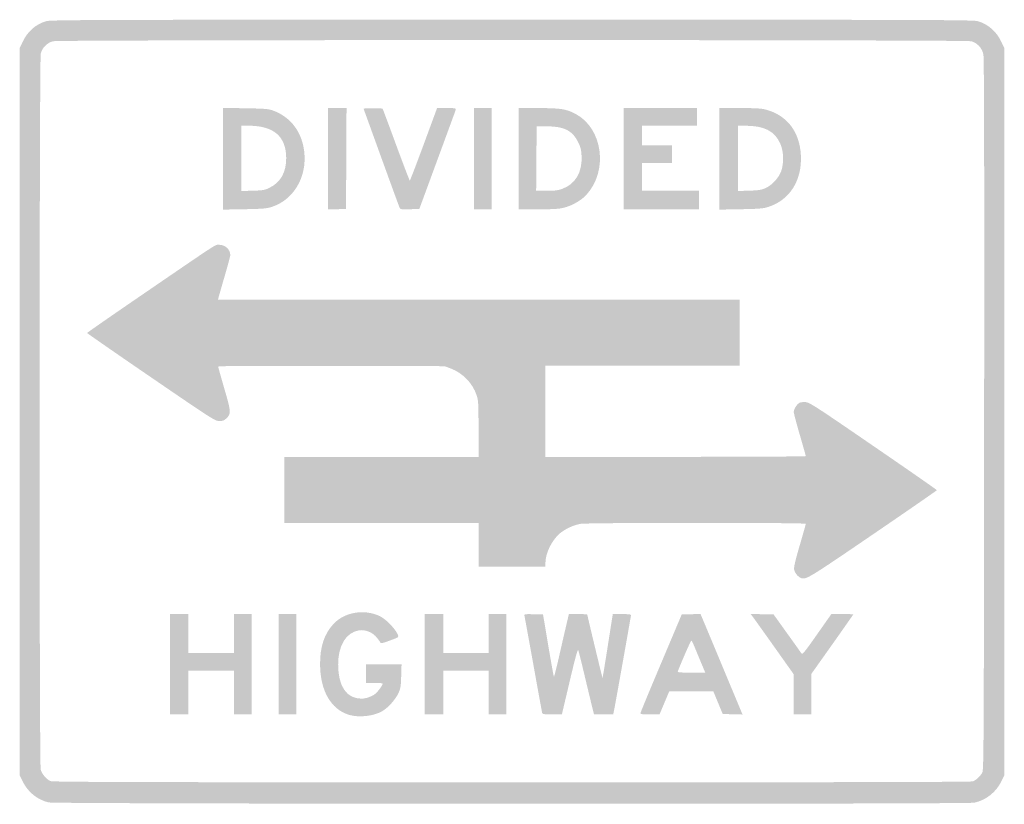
# Model space of a CAD drawing. Header units: inches. Extents: x -15 to 15, y -11.9 to 11.9.
import ezdxf

# ---------------------------------------------------------------- set-up
doc = ezdxf.new("R2010")
doc.units = ezdxf.units.IN
doc.header["$MEASUREMENT"] = 0

msp = doc.modelspace()

# ---------------------------------------------------------------- hatches: boundary and pattern name
h = msp.add_hatch(color=7)
edge = h.paths.add_edge_path()
edge.add_spline(control_points=[(-14.108, -11.889), (-14.453, -11.804), (-14.736, -11.574), (-14.895, -11.252)], knot_values=[0, 0, 0, 0, 1, 1, 1, 1], degree=3, periodic=0)
edge.add_line((-14.895, -11.252), (-14.986, -11.067))
edge.add_line((-14.986, -11.067), (-14.986, -0.001))
edge.add_line((-14.986, -0.001), (-14.986, 11.066))
edge.add_line((-14.986, 11.066), (-14.897, 11.253))
edge.add_spline(control_points=[(-14.897, 11.253), (-14.745, 11.575), (-14.499, 11.791), (-14.181, 11.884), (-14.042, 11.925), (-12.732, 11.929), (0, 11.929), (12.772, 11.929), (14.041, 11.925), (14.18, 11.884), (14.501, 11.789), (14.746, 11.573), (14.898, 11.251)], knot_values=[0, 0, 0, 0, 1, 1, 1, 2, 2, 2, 3, 3, 3, 4, 4, 4, 4], degree=3, periodic=0)
edge.add_line((14.898, 11.251), (14.986, 11.066))
edge.add_line((14.986, 11.066), (14.986, -0.001))
edge.add_line((14.986, -0.001), (14.986, -11.067))
edge.add_line((14.986, -11.067), (14.895, -11.251))
edge.add_spline(control_points=[(14.895, -11.251), (14.734, -11.58), (14.424, -11.823), (14.072, -11.897), (13.843, -11.946), (-13.913, -11.938), (-14.108, -11.889)], knot_values=[0, 0, 0, 0, 1, 1, 1, 2, 2, 2, 2], degree=3, periodic=0)
edge = h.paths.add_edge_path(flags=0)
edge.add_spline(control_points=[(14.029, -11.248), (14.128, -11.211), (14.254, -11.093), (14.316, -10.981), (14.36, -10.903), (14.364, -10.097), (14.372, -0.085), (14.378, 7.963), (14.372, 10.765), (14.348, 10.878), (14.306, 11.072), (14.16, 11.227), (13.973, 11.274), (13.785, 11.321), (-13.785, 11.321), (-13.973, 11.274), (-14.146, 11.23), (-14.301, 11.076), (-14.345, 10.902), (-14.389, 10.726), (-14.392, -10.73), (-14.347, -10.89), (-14.311, -11.02), (-14.169, -11.188), (-14.052, -11.239), (-13.982, -11.269), (-11.481, -11.276), (-0.009, -11.277), (9.787, -11.278), (13.973, -11.269), (14.029, -11.248)], knot_values=[0, 0, 0, 0, 1, 1, 1, 2, 2, 2, 3, 3, 3, 4, 4, 4, 5, 5, 5, 6, 6, 6, 7, 7, 7, 8, 8, 8, 9, 9, 9, 10, 10, 10, 10], degree=3, periodic=0)
h = msp.add_hatch(color=7)
edge = h.paths.add_edge_path()
edge.add_line((-8.802, 7.698), (-8.802, 9.246))
edge.add_line((-8.802, 9.246), (-8.116, 9.234))
edge.add_spline(control_points=[(-8.116, 9.234), (-7.498, 9.223), (-7.412, 9.216), (-7.262, 9.16), (-6.791, 8.987), (-6.461, 8.598), (-6.353, 8.088), (-6.177, 7.26), (-6.584, 6.472), (-7.309, 6.233), (-7.461, 6.183), (-7.578, 6.173), (-8.144, 6.162)], knot_values=[0, 0, 0, 0, 1, 1, 1, 2, 2, 2, 3, 3, 3, 4, 4, 4, 4], degree=3, periodic=0)
edge.add_line((-8.144, 6.162), (-8.802, 6.15))
edge.add_line((-8.802, 6.15), (-8.802, 7.698))
edge = h.paths.add_edge_path(flags=0)
edge.add_spline(control_points=[(-7.383, 6.814), (-7.045, 6.98), (-6.873, 7.283), (-6.873, 7.712), (-6.873, 8.375), (-7.251, 8.703), (-8.015, 8.703)], knot_values=[0, 0, 0, 0, 1, 1, 1, 2, 2, 2, 2], degree=3, periodic=0)
edge.add_line((-8.015, 8.703), (-8.236, 8.703))
edge.add_line((-8.236, 8.703), (-8.236, 7.709))
edge.add_line((-8.236, 7.709), (-8.236, 6.716))
edge.add_line((-8.236, 6.716), (-7.889, 6.726))
edge.add_spline(control_points=[(-7.889, 6.726), (-7.579, 6.735), (-7.526, 6.744), (-7.383, 6.814)], knot_values=[0, 0, 0, 0, 1, 1, 1, 1], degree=3, periodic=0)
for points in [[(-5.604, 7.697), (-5.604, 9.241), (-5.321, 9.241), (-5.037, 9.241), (-5.045, 7.705), (-5.052, 6.17), (-5.328, 6.162), (-5.604, 6.154), (-5.604, 7.697)], [(-1.16, 7.698), (-1.16, 9.241), (-0.892, 9.241), (-0.623, 9.241), (-0.623, 7.698), (-0.623, 6.156), (-0.892, 6.156), (-1.16, 6.156), (-1.16, 7.698)], [(3.396, 7.698), (3.396, 9.241), (4.514, 9.241), (5.632, 9.241), (5.632, 8.972), (5.632, 8.703), (4.797, 8.703), (3.962, 8.703), (3.962, 8.406), (3.962, 8.108), (4.415, 8.108), (4.868, 8.108), (4.868, 7.84), (4.868, 7.571), (4.415, 7.571), (3.962, 7.571), (3.962, 7.146), (3.962, 6.722), (4.825, 6.722), (5.689, 6.722), (5.689, 6.439), (5.689, 6.156), (4.542, 6.156), (3.396, 6.156), (3.396, 7.698)], [(-10.415, -7.684), (-10.415, -6.156), (-10.132, -6.156), (-9.849, -6.156), (-9.849, -6.75), (-9.849, -7.344), (-9.156, -7.344), (-8.462, -7.344), (-8.462, -6.75), (-8.462, -6.156), (-8.193, -6.156), (-7.925, -6.156), (-7.925, -7.684), (-7.925, -9.212), (-8.193, -9.212), (-8.462, -9.212), (-8.462, -8.547), (-8.462, -7.882), (-9.156, -7.882), (-9.849, -7.882), (-9.849, -8.547), (-9.849, -9.212), (-10.132, -9.212), (-10.415, -9.212), (-10.415, -7.684)], [(-7.104, -7.684), (-7.104, -6.156), (-6.835, -6.156), (-6.566, -6.156), (-6.566, -7.684), (-6.566, -9.212), (-6.835, -9.212), (-7.104, -9.212), (-7.104, -7.684)], [(-2.66, -7.684), (-2.66, -6.156), (-2.377, -6.156), (-2.094, -6.156), (-2.094, -6.75), (-2.094, -7.344), (-1.401, -7.344), (-0.708, -7.344), (-0.708, -6.75), (-0.708, -6.156), (-0.439, -6.156), (-0.17, -6.156), (-0.17, -7.684), (-0.17, -9.212), (-0.439, -9.212), (-0.708, -9.212), (-0.708, -8.547), (-0.708, -7.882), (-1.401, -7.882), (-2.094, -7.882), (-2.094, -8.547), (-2.094, -9.212), (-2.377, -9.212), (-2.66, -9.212), (-2.66, -7.684)]]:
    msp.add_hatch(color=7).paths.add_polyline_path(points)
h = msp.add_hatch(color=7)
edge = h.paths.add_edge_path()
edge.add_spline(control_points=[(-3.425, 6.218), (-3.441, 6.254), (-3.694, 6.945), (-3.987, 7.755)], knot_values=[0, 0, 0, 0, 1, 1, 1, 1], degree=3, periodic=0)
edge.add_line((-3.987, 7.755), (-4.52, 9.226))
edge.add_line((-4.52, 9.226), (-4.236, 9.235))
edge.add_spline(control_points=[(-4.236, 9.235), (-4.078, 9.239), (-3.945, 9.231), (-3.936, 9.216), (-3.927, 9.201), (-3.742, 8.704), (-3.524, 8.111), (-3.306, 7.519), (-3.12, 7.034), (-3.111, 7.034), (-3.102, 7.033), (-2.911, 7.53), (-2.687, 8.137)], knot_values=[0, 0, 0, 0, 1, 1, 1, 2, 2, 2, 3, 3, 3, 4, 4, 4, 4], degree=3, periodic=0)
edge.add_line((-2.687, 8.137), (-2.28, 9.241))
edge.add_line((-2.28, 9.241), (-1.987, 9.241))
edge.add_spline(control_points=[(-1.987, 9.241), (-1.721, 9.241), (-1.696, 9.236), (-1.711, 9.191), (-1.72, 9.164), (-1.973, 8.473), (-2.274, 7.656)], knot_values=[0, 0, 0, 0, 1, 1, 1, 2, 2, 2, 2], degree=3, periodic=0)
edge.add_line((-2.274, 7.656), (-2.821, 6.17))
edge.add_line((-2.821, 6.17), (-3.109, 6.162))
edge.add_spline(control_points=[(-3.109, 6.162), (-3.385, 6.154), (-3.398, 6.156), (-3.425, 6.218)], knot_values=[0, 0, 0, 0, 1, 1, 1, 1], degree=3, periodic=0)
h = msp.add_hatch(color=7)
edge = h.paths.add_edge_path()
edge.add_line((0.198, 7.698), (0.198, 9.241))
edge.add_line((0.198, 9.241), (0.8, 9.24))
edge.add_spline(control_points=[(0.8, 9.24), (1.477, 9.24), (1.655, 9.212), (1.935, 9.063), (2.765, 8.622), (2.936, 7.335), (2.263, 6.598), (2.084, 6.403), (1.749, 6.228), (1.472, 6.185), (1.371, 6.169), (1.043, 6.156), (0.743, 6.156)], knot_values=[0, 0, 0, 0, 1, 1, 1, 2, 2, 2, 3, 3, 3, 4, 4, 4, 4], degree=3, periodic=0)
edge.add_line((0.743, 6.156), (0.198, 6.156))
edge.add_line((0.198, 6.156), (0.198, 7.698))
edge = h.paths.add_edge_path(flags=0)
edge.add_spline(control_points=[(1.513, 6.776), (1.928, 6.921), (2.143, 7.281), (2.117, 7.785), (2.107, 7.975), (2.088, 8.052), (2.013, 8.204), (1.841, 8.554), (1.595, 8.68), (1.075, 8.685)], knot_values=[0, 0, 0, 0, 1, 1, 1, 2, 2, 2, 3, 3, 3, 3], degree=3, periodic=0)
edge.add_line((1.075, 8.685), (0.75, 8.689))
edge.add_line((0.75, 8.689), (0.743, 7.705))
edge.add_line((0.743, 7.705), (0.735, 6.722))
edge.add_line((0.735, 6.722), (1.048, 6.722))
edge.add_spline(control_points=[(1.048, 6.722), (1.282, 6.722), (1.398, 6.735), (1.513, 6.776)], knot_values=[0, 0, 0, 0, 1, 1, 1, 1], degree=3, periodic=0)
h = msp.add_hatch(color=7)
edge = h.paths.add_edge_path()
edge.add_line((6.311, 7.695), (6.311, 9.241))
edge.add_line((6.311, 9.241), (6.928, 9.241))
edge.add_spline(control_points=[(6.928, 9.241), (7.389, 9.241), (7.587, 9.23), (7.713, 9.197), (8.368, 9.029), (8.759, 8.523), (8.794, 7.797), (8.83, 7.039), (8.457, 6.446), (7.811, 6.235), (7.651, 6.183), (7.541, 6.173), (6.969, 6.162)], knot_values=[0, 0, 0, 0, 1, 1, 1, 2, 2, 2, 3, 3, 3, 4, 4, 4, 4], degree=3, periodic=0)
edge.add_line((6.969, 6.162), (6.311, 6.15))
edge.add_line((6.311, 6.15), (6.311, 7.695))
edge = h.paths.add_edge_path(flags=0)
edge.add_spline(control_points=[(7.72, 6.805), (7.912, 6.89), (8.118, 7.114), (8.193, 7.318), (8.281, 7.559), (8.27, 7.929), (8.168, 8.155), (7.991, 8.545), (7.684, 8.702), (7.097, 8.703)], knot_values=[0, 0, 0, 0, 1, 1, 1, 2, 2, 2, 3, 3, 3, 3], degree=3, periodic=0)
edge.add_line((7.097, 8.703), (6.877, 8.703))
edge.add_line((6.877, 8.703), (6.877, 7.709))
edge.add_line((6.877, 7.709), (6.877, 6.716))
edge.add_line((6.877, 6.716), (7.224, 6.727))
edge.add_spline(control_points=[(7.224, 6.727), (7.51, 6.736), (7.597, 6.75), (7.72, 6.805)], knot_values=[0, 0, 0, 0, 1, 1, 1, 1], degree=3, periodic=0)
h = msp.add_hatch(color=7)
edge = h.paths.add_edge_path()
edge.add_spline(control_points=[(8.788, -5.055), (8.693, -5.013), (8.602, -4.895), (8.587, -4.794), (8.577, -4.726), (8.627, -4.514), (8.758, -4.068), (8.86, -3.721), (8.943, -3.425), (8.943, -3.41), (8.943, -3.371), (2.341, -3.373), (2.094, -3.411), (1.878, -3.445), (1.618, -3.565), (1.453, -3.705), (1.212, -3.912), (1.019, -4.305), (1.019, -4.587)], knot_values=[0, 0, 0, 0, 1, 1, 1, 2, 2, 2, 3, 3, 3, 4, 4, 4, 5, 5, 5, 6, 6, 6, 6], degree=3, periodic=0)
edge.add_line((1.019, -4.587), (1.019, -4.712))
edge.add_line((1.019, -4.712), (0, -4.712))
edge.add_line((0, -4.712), (-1.019, -4.712))
edge.add_line((-1.019, -4.712), (-1.019, -4.047))
edge.add_line((-1.019, -4.047), (-1.019, -3.382))
edge.add_line((-1.019, -3.382), (-3.976, -3.382))
edge.add_line((-3.976, -3.382), (-6.934, -3.382))
edge.add_line((-6.934, -3.382), (-6.934, -2.377))
edge.add_line((-6.934, -2.377), (-6.934, -1.373))
edge.add_line((-6.934, -1.373), (-3.976, -1.373))
edge.add_line((-3.976, -1.373), (-1.019, -1.373))
edge.add_line((-1.019, -1.373), (-1.019, -0.524))
edge.add_spline(control_points=[(-1.019, -0.524), (-1.019, 0.256), (-1.024, 0.339), (-1.077, 0.502), (-1.197, 0.868), (-1.502, 1.182), (-1.872, 1.319)], knot_values=[0, 0, 0, 0, 1, 1, 1, 2, 2, 2, 2], degree=3, periodic=0)
edge.add_line((-1.872, 1.319), (-2.052, 1.386))
edge.add_line((-2.052, 1.386), (-5.498, 1.394))
edge.add_spline(control_points=[(-5.498, 1.394), (-7.971, 1.4), (-8.943, 1.394), (-8.943, 1.372), (-8.943, 1.355), (-8.859, 1.054), (-8.757, 0.704), (-8.55, -0.002), (-8.546, -0.061), (-8.691, -0.2), (-8.761, -0.268), (-8.802, -0.283), (-8.91, -0.283), (-9.038, -0.283), (-9.105, -0.24), (-10.987, 1.047), (-12.057, 1.779), (-12.932, 2.386), (-12.933, 2.396), (-12.933, 2.406), (-12.192, 2.921), (-11.285, 3.541), (-8.836, 5.216), (-9.044, 5.08), (-8.914, 5.08), (-8.732, 5.08), (-8.575, 4.936), (-8.575, 4.768), (-8.575, 4.735), (-8.651, 4.451), (-8.743, 4.137), (-8.835, 3.823), (-8.919, 3.531), (-8.93, 3.488)], knot_values=[0, 0, 0, 0, 1, 1, 1, 2, 2, 2, 3, 3, 3, 4, 4, 4, 5, 5, 5, 6, 6, 6, 7, 7, 7, 8, 8, 8, 9, 9, 9, 10, 10, 10, 11, 11, 11, 11], degree=3, periodic=0)
edge.add_line((-8.93, 3.488), (-8.95, 3.41))
edge.add_line((-8.95, 3.41), (-1.008, 3.41))
edge.add_line((-1.008, 3.41), (6.934, 3.41))
edge.add_line((6.934, 3.41), (6.934, 2.406))
edge.add_line((6.934, 2.406), (6.934, 1.401))
edge.add_line((6.934, 1.401), (3.976, 1.401))
edge.add_line((3.976, 1.401), (1.019, 1.401))
edge.add_line((1.019, 1.401), (1.019, 0.014))
edge.add_line((1.019, 0.014), (1.019, -1.373))
edge.add_line((1.019, -1.373), (4.981, -1.373))
edge.add_spline(control_points=[(4.981, -1.373), (7.16, -1.373), (8.943, -1.363), (8.943, -1.351), (8.943, -1.34), (8.861, -1.046), (8.759, -0.699), (8.658, -0.352), (8.576, -0.04), (8.576, -0.006), (8.576, 0.077), (8.67, 0.229), (8.747, 0.27), (8.78, 0.288), (8.867, 0.298), (8.939, 0.292), (9.06, 0.282), (9.231, 0.171), (11.002, -1.044), (12.065, -1.772), (12.933, -2.377), (12.933, -2.387), (12.932, -2.397), (12.056, -3.003), (10.987, -3.732), (8.992, -5.093), (8.943, -5.123), (8.788, -5.055)], knot_values=[0, 0, 0, 0, 1, 1, 1, 2, 2, 2, 3, 3, 3, 4, 4, 4, 5, 5, 5, 6, 6, 6, 7, 7, 7, 8, 8, 8, 9, 9, 9, 9], degree=3, periodic=0)
h = msp.add_hatch(color=7)
edge = h.paths.add_edge_path()
edge.add_spline(control_points=[(-4.966, -9.222), (-5.515, -9.053), (-5.84, -8.483), (-5.842, -7.684), (-5.843, -7.152), (-5.72, -6.775), (-5.445, -6.47), (-5.113, -6.1), (-4.509, -5.993), (-4.027, -6.218), (-3.789, -6.328), (-3.391, -6.791), (-3.472, -6.863), (-3.485, -6.874), (-3.606, -6.923), (-3.742, -6.972), (-3.988, -7.059), (-3.99, -7.06), (-4.021, -7.001), (-4.038, -6.969), (-4.097, -6.893), (-4.152, -6.832), (-4.271, -6.7), (-4.491, -6.623), (-4.661, -6.653), (-5.053, -6.721), (-5.292, -7.114), (-5.292, -7.689), (-5.292, -8.357), (-5.038, -8.73), (-4.581, -8.731), (-4.454, -8.731), (-4.266, -8.667), (-4.166, -8.588), (-4.089, -8.528), (-3.934, -8.318), (-3.934, -8.274), (-3.934, -8.261), (-4.049, -8.25), (-4.189, -8.25)], knot_values=[0, 0, 0, 0, 1, 1, 1, 2, 2, 2, 3, 3, 3, 4, 4, 4, 5, 5, 5, 6, 6, 6, 7, 7, 7, 8, 8, 8, 9, 9, 9, 10, 10, 10, 11, 11, 11, 12, 12, 12, 13, 13, 13, 13], degree=3, periodic=0)
edge.add_line((-4.189, -8.25), (-4.443, -8.25))
edge.add_line((-4.443, -8.25), (-4.443, -7.967))
edge.add_line((-4.443, -7.967), (-4.443, -7.684))
edge.add_line((-4.443, -7.684), (-3.903, -7.684))
edge.add_line((-3.903, -7.684), (-3.362, -7.684))
edge.add_line((-3.362, -7.684), (-3.373, -8.045))
edge.add_spline(control_points=[(-3.373, -8.045), (-3.382, -8.364), (-3.392, -8.424), (-3.459, -8.568), (-3.546, -8.756), (-3.774, -9.01), (-3.945, -9.109), (-4.212, -9.266), (-4.661, -9.315), (-4.966, -9.222)], knot_values=[0, 0, 0, 0, 1, 1, 1, 2, 2, 2, 3, 3, 3, 3], degree=3, periodic=0)
h = msp.add_hatch(color=7)
edge = h.paths.add_edge_path()
edge.add_spline(control_points=[(0.921, -9.177), (0.915, -9.157), (0.793, -8.492), (0.651, -7.698), (0.508, -6.904), (0.385, -6.232), (0.378, -6.204), (0.365, -6.158), (0.387, -6.154), (0.654, -6.162)], knot_values=[0, 0, 0, 0, 1, 1, 1, 2, 2, 2, 3, 3, 3, 3], degree=3, periodic=0)
edge.add_line((0.654, -6.162), (0.945, -6.17))
edge.add_line((0.945, -6.17), (1.103, -7.109))
edge.add_spline(control_points=[(1.103, -7.109), (1.19, -7.626), (1.268, -8.056), (1.276, -8.063), (1.284, -8.071), (1.351, -7.808), (1.426, -7.478), (1.501, -7.147), (1.601, -6.715), (1.647, -6.517)], knot_values=[0, 0, 0, 0, 1, 1, 1, 2, 2, 2, 3, 3, 3, 3], degree=3, periodic=0)
edge.add_line((1.647, -6.517), (1.732, -6.156))
edge.add_line((1.732, -6.156), (2.012, -6.156))
edge.add_spline(control_points=[(2.012, -6.156), (2.166, -6.156), (2.292, -6.164), (2.292, -6.175), (2.292, -6.202), (2.747, -8.091), (2.755, -8.1), (2.759, -8.104), (2.831, -7.668), (2.915, -7.131)], knot_values=[0, 0, 0, 0, 1, 1, 1, 2, 2, 2, 3, 3, 3, 3], degree=3, periodic=0)
edge.add_line((2.915, -7.131), (3.068, -6.156))
edge.add_line((3.068, -6.156), (3.345, -6.156))
edge.add_spline(control_points=[(3.345, -6.156), (3.518, -6.156), (3.623, -6.167), (3.623, -6.185), (3.623, -6.216), (3.16, -8.815), (3.111, -9.064)], knot_values=[0, 0, 0, 0, 1, 1, 1, 2, 2, 2, 2], degree=3, periodic=0)
edge.add_line((3.111, -9.064), (3.081, -9.212))
edge.add_line((3.081, -9.212), (2.789, -9.212))
edge.add_line((2.789, -9.212), (2.497, -9.212))
edge.add_line((2.497, -9.212), (2.449, -9.021))
edge.add_spline(control_points=[(2.449, -9.021), (2.423, -8.916), (2.319, -8.486), (2.219, -8.066), (2.119, -7.646), (2.027, -7.278), (2.015, -7.249), (2, -7.214), (1.914, -7.53), (1.756, -8.204)], knot_values=[0, 0, 0, 0, 1, 1, 1, 2, 2, 2, 3, 3, 3, 3], degree=3, periodic=0)
edge.add_line((1.756, -8.204), (1.518, -9.212))
edge.add_line((1.518, -9.212), (1.225, -9.212))
edge.add_spline(control_points=[(1.225, -9.212), (1.016, -9.212), (0.929, -9.202), (0.921, -9.177)], knot_values=[0, 0, 0, 0, 1, 1, 1, 1], degree=3, periodic=0)
h = msp.add_hatch(color=7)
edge = h.paths.add_edge_path()
edge.add_spline(control_points=[(3.908, -9.177), (3.909, -9.157), (4.192, -8.473), (4.538, -7.656)], knot_values=[0, 0, 0, 0, 1, 1, 1, 1], degree=3, periodic=0)
edge.add_line((4.538, -7.656), (5.166, -6.17))
edge.add_line((5.166, -6.17), (5.452, -6.162))
edge.add_line((5.452, -6.162), (5.737, -6.154))
edge.add_line((5.737, -6.154), (5.795, -6.289))
edge.add_spline(control_points=[(5.795, -6.289), (5.845, -6.405), (6.136, -7.102), (6.866, -8.852)], knot_values=[0, 0, 0, 0, 1, 1, 1, 1], degree=3, periodic=0)
edge.add_line((6.866, -8.852), (7.017, -9.214))
edge.add_line((7.017, -9.214), (6.715, -9.206))
edge.add_line((6.715, -9.206), (6.414, -9.198))
edge.add_line((6.414, -9.198), (6.271, -8.852))
edge.add_line((6.271, -8.852), (6.127, -8.505))
edge.add_line((6.127, -8.505), (5.458, -8.505))
edge.add_line((5.458, -8.505), (4.788, -8.505))
edge.add_line((4.788, -8.505), (4.639, -8.858))
edge.add_line((4.639, -8.858), (4.491, -9.212))
edge.add_line((4.491, -9.212), (4.198, -9.212))
edge.add_spline(control_points=[(4.198, -9.212), (3.982, -9.212), (3.906, -9.203), (3.908, -9.177)], knot_values=[0, 0, 0, 0, 1, 1, 1, 1], degree=3, periodic=0)
edge = h.paths.add_edge_path(flags=0)
edge.add_spline(control_points=[(5.755, -7.634), (5.685, -7.467), (5.595, -7.25), (5.556, -7.153), (5.516, -7.056), (5.475, -6.97), (5.463, -6.963), (5.447, -6.953), (5.215, -7.476), (5.046, -7.903), (5.035, -7.931), (5.128, -7.939), (5.457, -7.939)], knot_values=[0, 0, 0, 0, 1, 1, 1, 2, 2, 2, 3, 3, 3, 4, 4, 4, 4], degree=3, periodic=0)
edge.add_line((5.457, -7.939), (5.883, -7.939))
edge.add_line((5.883, -7.939), (5.755, -7.634))
h = msp.add_hatch(color=7)
edge = h.paths.add_edge_path()
edge.add_line((8.575, -8.601), (8.575, -7.989))
edge.add_line((8.575, -7.989), (7.99, -7.164))
edge.add_spline(control_points=[(7.99, -7.164), (7.668, -6.711), (7.373, -6.298), (7.335, -6.247)], knot_values=[0, 0, 0, 0, 1, 1, 1, 1], degree=3, periodic=0)
edge.add_line((7.335, -6.247), (7.265, -6.154))
edge.add_line((7.265, -6.154), (7.615, -6.162))
edge.add_line((7.615, -6.162), (7.964, -6.17))
edge.add_line((7.964, -6.17), (8.37, -6.736))
edge.add_spline(control_points=[(8.37, -6.736), (8.593, -7.047), (8.791, -7.325), (8.81, -7.353), (8.84, -7.398), (8.895, -7.333), (9.283, -6.78)], knot_values=[0, 0, 0, 0, 1, 1, 1, 2, 2, 2, 2], degree=3, periodic=0)
edge.add_line((9.283, -6.78), (9.722, -6.156))
edge.add_line((9.722, -6.156), (10.054, -6.156))
edge.add_spline(control_points=[(10.054, -6.156), (10.237, -6.156), (10.387, -6.161), (10.387, -6.168), (10.387, -6.175), (10.1, -6.585), (9.75, -7.079)], knot_values=[0, 0, 0, 0, 1, 1, 1, 2, 2, 2, 2], degree=3, periodic=0)
edge.add_line((9.75, -7.079), (9.113, -7.977))
edge.add_line((9.113, -7.977), (9.113, -8.594))
edge.add_line((9.113, -8.594), (9.113, -9.212))
edge.add_line((9.113, -9.212), (8.844, -9.212))
edge.add_line((8.844, -9.212), (8.575, -9.212))
edge.add_line((8.575, -9.212), (8.575, -8.601))

doc.saveas('drawing.dxf')
